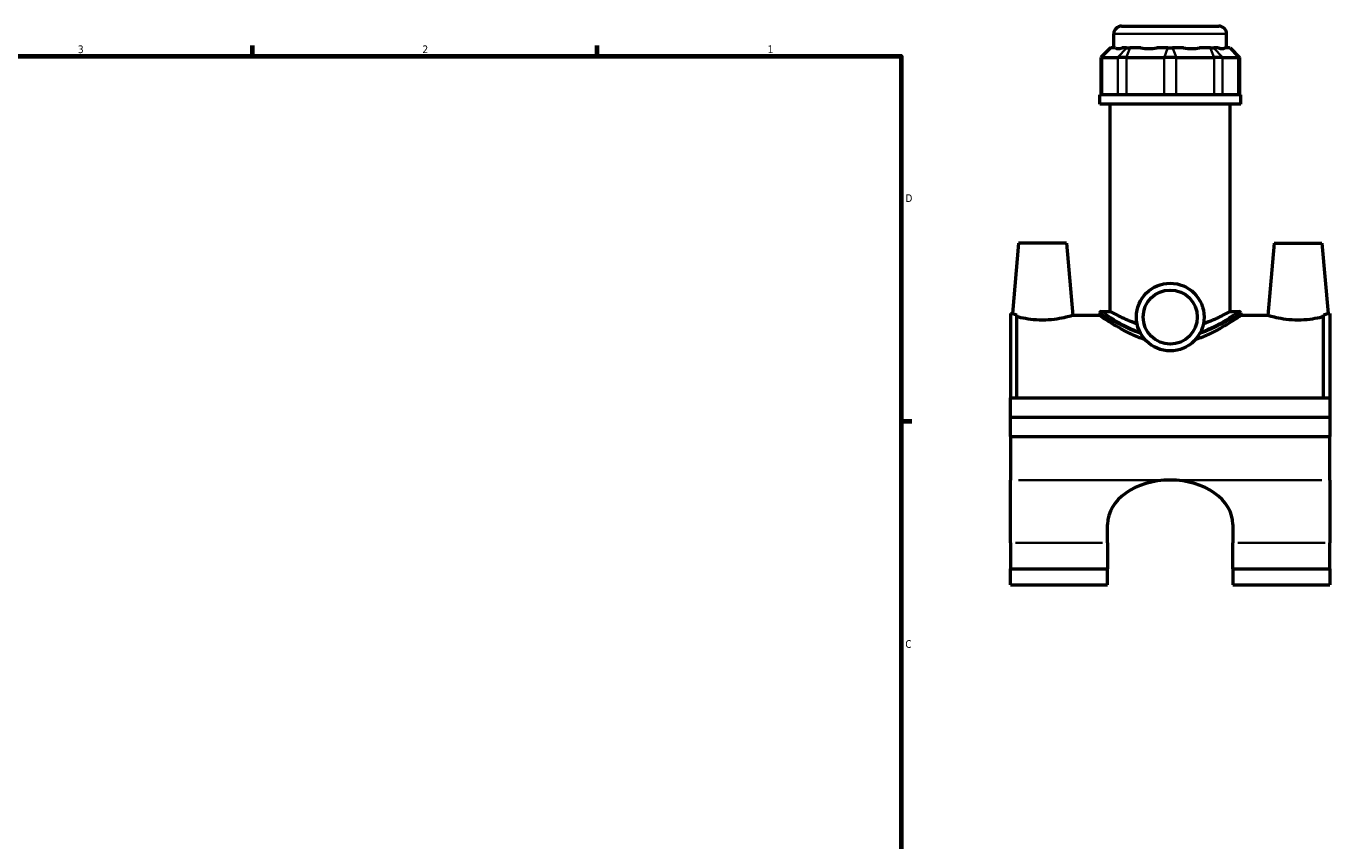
# Model space of a CAD drawing. Header units: inches. Extents: x 0.1 to 45.3, y 0.1 to 44.8.
# Tile 5 of 6: x 22.7 to 38.8, y 11.3 to 21.4. Entities that reach past the tile are written whole.
import ezdxf

# ---------------------------------------------------------------- set-up
doc = ezdxf.new("R2010")
doc.units = ezdxf.units.IN
doc.header["$MEASUREMENT"] = 0
for name, color, linetype, lineweight in [('Border (ANSI)', 7, 'Continuous', 70), ('Visible (ANSI)', 7, 'Continuous', 50), ('Visible Narrow (ANSI)', 7, 'Continuous', 35)]:
    doc.layers.add(name, color=color, linetype=linetype, lineweight=lineweight)
doc.styles.add('Note Text (ANSI)', font='tahoma.ttf')

# ---------------------------------------------------------------- blocks, each defined once
blk = doc.blocks.new('Borders Default Border')
at = {"layer": 'Border (ANSI)'}
for p, q in [((25.5, 21), (25.5, 21.134)), ((29.75, 21), (29.75, 21.134)), ((33.5, 16.5), (33.634, 16.5))]:
    blk.add_line(p, q, dxfattribs=at)
at = {"layer": 'Border (ANSI)', "flags": 128}
blk.add_lwpolyline([(0.5, 1), (0.5, 21), (33.5, 21), (33.5, 1), (0.5, 1)], dxfattribs=at)
at = {"layer": 'Border (ANSI)', "color": 5, "true_color": 0x0000ff, "char_height": 0.0945, "attachment_point": 7, "style": 'Note Text (ANSI)'}
for s, insert in [('3', (23.346, 21.038)), ('2', (27.596, 21.04)), ('1', (31.854, 21.04)), ('D', (33.553, 19.203)), ('C', (33.552, 13.701))]:
    blk.add_mtext(s, dxfattribs=dict(at, insert=insert))

msp = doc.modelspace()

# ---------------------------------------------------------------- linework, layer by layer
at = {"layer": 'Visible (ANSI)'}
for p, q in [((36.1231, 21.103), (36.1231, 21.2766)), ((36.2198, 21.3732), (37.4183, 21.3732)), ((37.5149, 21.103), (37.5149, 21.2766)), ((36.081, 21.103), (35.9651, 20.987)), ((36.081, 21.103), (36.0869, 21.103)), ((36.1429, 21.103), (36.0869, 21.103)), ((36.2804, 21.103), (36.2245, 21.103)), ((36.2804, 21.103), (36.3223, 21.103)), ((36.4573, 21.103), (36.3223, 21.103)), ((36.7894, 21.103), (36.6544, 21.103)), ((36.7894, 21.103), (36.8486, 21.103)), ((36.9836, 21.103), (36.8486, 21.103)), ((37.3158, 21.103), (37.1807, 21.103)), ((37.3158, 21.103), (37.3576, 21.103)), ((37.4135, 21.103), (37.3576, 21.103)), ((37.5511, 21.103), (37.4952, 21.103)), ((37.5511, 21.103), (37.557, 21.103)), ((37.557, 21.103), (37.673, 20.987)), ((35.9798, 20.987), (35.9651, 20.987)), ((35.9651, 20.987), (35.9651, 20.524)), ((35.9798, 20.987), (36.1733, 20.987)), ((36.2779, 20.987), (36.1733, 20.987)), ((36.2779, 20.987), (36.745, 20.987)), ((36.893, 20.987), (36.745, 20.987)), ((36.893, 20.987), (37.3601, 20.987)), ((37.4648, 20.987), (37.3601, 20.987)), ((37.4648, 20.987), (37.6583, 20.987)), ((37.673, 20.987), (37.6583, 20.987)), ((37.673, 20.987), (37.673, 20.524)), ((37.6889, 20.524), (35.9491, 20.524)), ((35.9491, 20.4082), (35.9491, 20.524)), ((37.6889, 20.4082), (37.6889, 20.524)), ((37.6889, 20.4082), (35.9491, 20.4082)), ((36.0796, 17.8534), (36.0796, 20.4082)), ((37.5584, 17.8534), (37.5584, 20.4082)), ((34.9477, 18.6943), (34.872, 17.8283)), ((35.5383, 18.6943), (34.9477, 18.6943)), ((35.5383, 18.6943), (35.6163, 17.8032)), ((38.0997, 18.6943), (38.0218, 17.8032)), ((38.0997, 18.6943), (38.6903, 18.6943)), ((38.6903, 18.6943), (38.7661, 17.8283)), ((35.9685, 17.8534), (36.0796, 17.8534)), ((37.5584, 17.8534), (37.6696, 17.8534)), ((34.849, 17.8283), (34.849, 16.7883)), ((34.849, 17.8283), (34.872, 17.8283)), ((34.9278, 16.7883), (34.9278, 17.8129)), ((35.9491, 17.8032), (35.6163, 17.8032)), ((35.9491, 17.8341), (35.9491, 17.8032)), ((37.6889, 17.8341), (37.6889, 17.8032)), ((38.0218, 17.8032), (37.6889, 17.8032)), ((38.7102, 16.7883), (38.7102, 17.8129)), ((38.7661, 17.8283), (38.789, 17.8283)), ((38.789, 17.8283), (38.789, 16.7883)), ((34.849, 16.7883), (38.789, 16.7883)), ((34.849, 16.5487), (34.849, 16.7883)), ((38.789, 16.7883), (38.789, 16.5487)), ((34.849, 16.5487), (38.789, 16.5487)), ((34.849, 16.5487), (38.789, 16.5487)), ((34.849, 16.309), (34.849, 16.5487)), ((38.789, 16.5487), (38.789, 16.309)), ((34.849, 16.309), (34.849, 15.7724)), ((34.849, 16.309), (38.789, 16.309)), ((38.789, 15.7724), (38.789, 16.309)), ((34.849, 14.9981), (34.849, 15.7724)), ((38.789, 15.7724), (38.789, 14.9981)), ((36.0458, 14.9981), (36.0458, 15.2257)), ((37.5922, 15.2257), (37.5922, 14.9981)), ((34.849, 14.9981), (34.849, 14.6774)), ((36.0458, 14.9981), (36.0458, 14.6774)), ((37.5922, 14.6774), (37.5922, 14.9981)), ((38.789, 14.6774), (38.789, 14.9981)), ((34.849, 14.4781), (34.849, 14.6774)), ((34.849, 14.6774), (36.0458, 14.6774)), ((36.0458, 14.4781), (36.0458, 14.6774)), ((37.5922, 14.6774), (37.5922, 14.4781)), ((37.5922, 14.6774), (38.789, 14.6774)), ((38.789, 14.6774), (38.789, 14.4781)), ((34.849, 14.4781), (36.0458, 14.4781)), ((37.5922, 14.4781), (38.789, 14.4781))]:
    msp.add_line(p, q, dxfattribs=at)
for radius in [0.4173, 0.3339]:
    msp.add_circle((36.819, 17.7832), radius, dxfattribs=at)
for centre, radius, start, end in [((36.2198, 21.2766), 0.0967, 90, 180), ((37.4183, 21.2766), 0.0967, 0, 90), ((35.9685, 17.8341), 0.0193, 90, 180), ((37.6696, 17.8341), 0.0193, 0, 90)]:
    msp.add_arc(centre, radius, start, end, dxfattribs=at)
for centre, major_axis, ratio, start_param, end_param in [((36.819, 21.7907), (-0.6825, -0.6825), 0.1989124, 0.0424626, 0.3502365), ((36.819, 21.7907), (0.5786, 0.5786), 0.6681786, 3.5767543, 3.8845282), ((36.819, 21.7907), (-0.5786, 0.5786), 0.6681786, 2.3986571, 2.706431), ((36.819, 21.7907), (-0.6825, 0.6825), 0.1989124, 2.7913561, 3.0991301), ((36.819, 15.2257), (-0.7732, 0), 0.7071068, 4.712389, 6.2831853), ((36.819, 15.2257), (0.7732, 0), 0.7071068, 0, 1.5707963)]:
    msp.add_ellipse(centre, major_axis=major_axis, ratio=ratio, start_param=start_param, end_param=end_param, dxfattribs=at)
for points, knots in [([(36.4103, 17.6991), (36.4084, 17.6997), (36.4066, 17.7004), (36.3649, 17.7153), (36.3285, 17.7302), (36.264, 17.7583), (36.2337, 17.7727), (36.1798, 17.7993), (36.1562, 17.8116), (36.1181, 17.8319), (36.1035, 17.84), (36.0843, 17.8508), (36.0796, 17.8534), (36.0796, 17.8534)], [1.0761211, 1.0761211, 1.0761211, 1.0761211, 1.0928898, 1.0928898, 1.4571865, 1.4571865, 1.8197139, 1.8197139, 2.1822413, 2.1822413, 2.5447687, 2.5447687, 2.9072962, 2.9072962, 2.9072962, 2.9072962]), ([(37.5584, 17.8534), (37.5584, 17.8534), (37.5537, 17.8508), (37.5345, 17.84), (37.5199, 17.8319), (37.4818, 17.8116), (37.4583, 17.7993), (37.4044, 17.7727), (37.374, 17.7583), (37.3095, 17.7302), (37.2731, 17.7153), (37.2314, 17.7004), (37.2296, 17.6997), (37.2278, 17.6991)], [8.7218885, 8.7218885, 8.7218885, 8.7218885, 9.0844159, 9.0844159, 9.4469434, 9.4469434, 9.8094708, 9.8094708, 10.1719982, 10.1719982, 10.5362948, 10.5362948, 10.5530635, 10.5530635, 10.5530635, 10.5530635]), ([(34.872, 17.8283), (34.872, 17.8283), (34.8812, 17.8255), (34.9078, 17.8181), (34.9172, 17.8156), (34.9278, 17.8129)], [4.31617596, 4.31617596, 4.31617596, 4.31617596, 4.67522769, 4.67522769, 4.82413367, 4.82413367, 4.82413367, 4.82413367]), ([(35.243, 17.7449), (35.1954, 17.7449), (35.145, 17.7481), (35.0527, 17.7594), (35.0109, 17.7673), (34.9596, 17.7787), (34.9425, 17.7829), (34.9278, 17.7868)], [2.89608646, 2.89608646, 2.89608646, 2.89608646, 3.25875529, 3.25875529, 3.62142412, 3.62142412, 3.82424345, 3.82424345, 3.82424345, 3.82424345]), ([(35.6163, 17.8032), (35.6163, 17.8032), (35.6069, 17.8002), (35.5692, 17.7895), (35.5408, 17.7819), (35.4751, 17.7673), (35.4333, 17.7594), (35.3411, 17.7481), (35.2906, 17.7449), (35.243, 17.7449)], [7.2402161, 7.2402161, 7.2402161, 7.2402161, 7.6015689, 7.6015689, 7.9629217, 7.9629217, 8.3255905, 8.3255905, 8.6882594, 8.6882594, 8.6882594, 8.6882594]), ([(36.5077, 17.5054), (36.4985, 17.5083), (36.4895, 17.5114), (36.4275, 17.5331), (36.3772, 17.5545), (36.2843, 17.5985), (36.2417, 17.6211), (36.1666, 17.6633), (36.1312, 17.6845), (36.068, 17.7237), (36.0403, 17.7418), (35.9952, 17.7716), (35.9778, 17.7835), (35.9548, 17.7993), (35.9491, 17.8032), (35.9491, 17.8032)], [0.8022861, 0.8022861, 0.8022861, 0.8022861, 0.8765874, 0.8765874, 1.314881, 1.314881, 1.7531747, 1.7531747, 2.1855762, 2.1855762, 2.6179777, 2.6179777, 3.0503791, 3.0503791, 3.4827806, 3.4827806, 3.4827806, 3.4827806]), ([(37.6889, 17.8032), (37.6889, 17.8032), (37.6833, 17.7993), (37.6602, 17.7835), (37.6428, 17.7716), (37.5977, 17.7418), (37.57, 17.7237), (37.5068, 17.6845), (37.4714, 17.6633), (37.3963, 17.6211), (37.3537, 17.5985), (37.2608, 17.5545), (37.2105, 17.5331), (37.1486, 17.5114), (37.1395, 17.5083), (37.1304, 17.5054)], [10.4483418, 10.4483418, 10.4483418, 10.4483418, 10.8807433, 10.8807433, 11.3131447, 11.3131447, 11.7455462, 11.7455462, 12.1779477, 12.1779477, 12.6162413, 12.6162413, 13.054535, 13.054535, 13.1288363, 13.1288363, 13.1288363, 13.1288363]), ([(38.395, 17.7449), (38.3474, 17.7449), (38.297, 17.7481), (38.2047, 17.7594), (38.1629, 17.7673), (38.0973, 17.7819), (38.0689, 17.7895), (38.0311, 17.8002), (38.0218, 17.8032), (38.0218, 17.8032)], [0, 0, 0, 0, 0.3626688, 0.3626688, 0.7253377, 0.7253377, 1.0866904, 1.0866904, 1.4480432, 1.4480432, 1.4480432, 1.4480432]), ([(38.7102, 17.7868), (38.6955, 17.7829), (38.6784, 17.7787), (38.6271, 17.7673), (38.5853, 17.7594), (38.4931, 17.7481), (38.4426, 17.7449), (38.395, 17.7449)], [4.86401593, 4.86401593, 4.86401593, 4.86401593, 5.06683526, 5.06683526, 5.42950409, 5.42950409, 5.79217292, 5.79217292, 5.79217292, 5.79217292]), ([(38.7102, 17.8129), (38.7209, 17.8156), (38.7302, 17.8181), (38.7568, 17.8255), (38.7661, 17.8283), (38.7661, 17.8283)], [3.80821825, 3.80821825, 3.80821825, 3.80821825, 3.95712423, 3.95712423, 4.31617596, 4.31617596, 4.31617596, 4.31617596])]:
    msp.add_open_spline(points, degree=3, knots=knots, dxfattribs=at)
at = {"layer": 'Visible Narrow (ANSI)'}
for p, q in [((37.5064, 21.2766), (36.1317, 21.2766)), ((36.0816, 21.0972), (35.9851, 20.9928)), ((36.2751, 21.0972), (36.1786, 20.9928)), ((36.3201, 21.0972), (36.2801, 20.9928)), ((36.7872, 21.0972), (36.7473, 20.9928)), ((36.8508, 21.0972), (36.8908, 20.9928)), ((37.318, 21.0972), (37.3579, 20.9928)), ((37.363, 21.0972), (37.4594, 20.9928)), ((37.5565, 21.0972), (37.6529, 20.9928)), ((35.9798, 20.5472), (35.9798, 20.9639)), ((36.1733, 20.9639), (36.1733, 20.5472)), ((36.2779, 20.5472), (36.2779, 20.9639)), ((36.745, 20.9639), (36.745, 20.5472)), ((36.893, 20.5472), (36.893, 20.9639)), ((37.3601, 20.9639), (37.3601, 20.5472)), ((37.4648, 20.5472), (37.4648, 20.9639)), ((37.6583, 20.9639), (37.6583, 20.5472)), ((34.9475, 15.7724), (36.7205, 15.7724)), ((36.9175, 15.7724), (38.6905, 15.7724)), ((34.9089, 14.9981), (35.9859, 14.9981)), ((37.6521, 14.9981), (38.7292, 14.9981))]:
    msp.add_line(p, q, dxfattribs=at)
for points, knots in [([(36.4447, 17.5986), (36.4376, 17.6012), (36.4306, 17.6039), (36.3506, 17.6346), (36.2844, 17.6666), (36.1553, 17.7351), (36.096, 17.7713), (36.0035, 17.8296), (35.9742, 17.8496), (35.9687, 17.8533), (35.9685, 17.8534), (35.9685, 17.8534)], [7.9261386, 7.9261386, 7.9261386, 7.9261386, 7.9885268, 7.9885268, 8.6429487, 8.6429487, 9.4355045, 9.4355045, 10.3097796, 10.3097796, 10.401294, 10.401294, 10.401294, 10.401294]), ([(37.6695, 17.8533), (37.6695, 17.8534), (37.6668, 17.8516), (37.6468, 17.8383), (37.6126, 17.8154), (37.5093, 17.7514), (37.4376, 17.709), (37.3039, 17.6433), (37.2506, 17.6197), (37.1933, 17.5986)], [17.3354964, 17.3354964, 17.3354964, 17.3354964, 17.6311702, 17.6311702, 18.4301068, 18.4301068, 19.3059607, 19.3059607, 19.8106548, 19.8106548, 19.8106548, 19.8106548]), ([(35.9491, 17.8341), (35.9491, 17.8341), (35.9494, 17.8339), (35.955, 17.8303), (35.985, 17.8107), (36.0796, 17.7532), (36.1402, 17.7175), (36.2722, 17.65), (36.34, 17.6185), (36.4285, 17.5858), (36.4425, 17.5808), (36.4568, 17.576)], [-10.401294, -10.401294, -10.401294, -10.401294, -10.3097796, -10.3097796, -9.4355045, -9.4355045, -8.6429487, -8.6429487, -7.9885268, -7.9885268, -7.867592, -7.867592, -7.867592, -7.867592]), ([(37.1812, 17.576), (37.2477, 17.5983), (37.3091, 17.6244), (37.4517, 17.6918), (37.525, 17.7336), (37.6307, 17.7966), (37.6657, 17.8192), (37.6861, 17.8323), (37.6888, 17.834), (37.6888, 17.834)], [-19.8692044, -19.8692044, -19.8692044, -19.8692044, -19.3059607, -19.3059607, -18.4301068, -18.4301068, -17.6311702, -17.6311702, -17.3354964, -17.3354964, -17.3354964, -17.3354964])]:
    msp.add_open_spline(points, degree=3, knots=knots, dxfattribs=at)

# ---------------------------------------------------------------- block references
msp.add_blockref('Borders Default Border', (0, 0))

doc.saveas('drawing.dxf')
